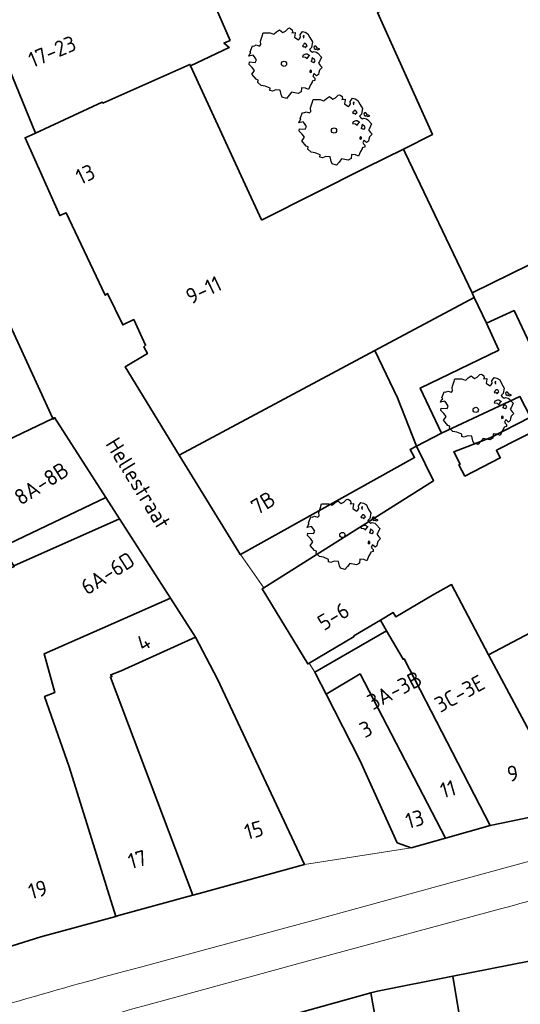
# Model space of a CAD drawing. Header units: metres. Extents: x 152391 to 157968, y 462336 to 467280.
# Tile 51 of 256: x 154923 to 154966, y 462891 to 462976. Entities that reach past the tile are written whole.
import ezdxf
from ezdxf.enums import TextEntityAlignment as Align

# ---------------------------------------------------------------- set-up
doc = ezdxf.new("R2010")
doc.units = ezdxf.units.M
doc.header["$LTSCALE"] = 0.75
doc.layers.get('0').update_dxf_attribs({"lineweight": 25})
for name, color, linetype, lineweight in [('B-GV-GR-BOOM-S', 252, 'Continuous', 25), ('B-WE-OG-BEBOUWING-GV', 6, 'Continuous', 35), ('B-WE-OG-BEBOUWING-T18', 1, 'Continuous', 18), ('B-WE-OG-TOPOGRAFIE-T18', 1, 'Continuous', 18), ('B-WE-VH-VERHARDING_STRAATBAKSTEEN-GV', 251, 'Continuous', 18)]:
    doc.layers.add(name, color=color, linetype=linetype, lineweight=lineweight)
doc.styles.add('NLCS-ISO-M750-T18', font='NLCS-ISO.ttf', dxfattribs={"height": 1.35})

# ---------------------------------------------------------------- blocks, each defined once
blk = doc.blocks.new('SGR-BOOM_50_100')
at = {"linetype": 'Continuous'}
for p, q in [((-1.869, 2.373), (-1.807, 2.665)), ((-1.807, 2.665), (-1.187, 2.665)), ((-1.187, 2.665), (-0.918, 2.548)), ((-0.918, 2.548), (-0.835, 2.577)), ((-0.835, 2.577), (-0.649, 2.752)), ((-0.649, 2.752), (-0.401, 2.928)), ((-0.401, 2.928), (-0.236, 2.811)), ((-0.236, 2.811), (-0.112, 2.694)), ((-0.112, 2.694), (0.116, 2.811)), ((0.116, 2.811), (0.364, 3.044)), ((0.364, 3.044), (0.467, 3.074)), ((0.467, 3.074), (0.591, 3.015)), ((0.591, 3.015), (0.695, 2.928)), ((0.715, 2.723), (0.674, 2.665)), ((0.674, 2.665), (0.943, 2.694)), ((0.695, 2.928), (0.715, 2.723)), ((0.964, 2.636), (0.902, 2.285)), ((0.943, 2.694), (0.964, 2.636)), ((1.398, 2.49), (1.584, 2.782)), ((1.584, 2.782), (1.811, 2.723)), ((1.811, 2.723), (2.059, 2.577)), ((2.059, 2.577), (2.225, 2.256)), ((-2.014, 1.935), (-1.972, 2.11)), ((-1.993, 1.643), (-2.014, 1.935)), ((-1.972, 2.11), (-1.869, 2.373)), ((0.902, 2.285), (1.005, 2.198)), ((1.005, 2.198), (1.232, 2.052)), ((1.232, 2.052), (1.336, 2.139)), ((1.336, 2.139), (1.418, 2.285)), ((1.418, 2.285), (1.398, 2.49)), ((1.729, 2.431), (1.646, 2.373)), ((1.646, 2.373), (1.687, 2.227)), ((1.729, 1.73), (1.667, 1.613)), ((1.687, 2.227), (1.708, 2.198)), ((1.708, 2.256), (1.729, 2.431)), ((1.832, 1.73), (1.729, 1.73)), ((1.915, 1.672), (1.832, 1.73)), ((2.225, 2.256), (2.452, 1.876)), ((2.452, 1.876), (2.349, 1.409)), ((-3.027, 0.65), (-2.944, 0.854)), ((-2.944, 0.854), (-2.841, 0.942)), ((-2.903, 1.029), (-2.717, 1.555)), ((-2.841, 0.942), (-2.903, 1.029)), ((-2.717, 1.555), (-2.593, 1.526)), ((-2.593, 1.526), (-2.386, 1.613)), ((-2.386, 1.613), (-2.096, 1.526)), ((-2.096, 1.526), (-1.993, 1.643)), ((1.667, 1.613), (1.584, 1.555)), ((1.584, 1.555), (1.646, 1.467)), ((1.646, 1.467), (1.749, 1.497)), ((1.749, 1.497), (1.832, 1.38)), ((1.832, 1.38), (1.915, 1.497)), ((1.997, 1.555), (1.915, 1.672)), ((1.915, 1.497), (1.997, 1.555)), ((2.349, 1.409), (2.183, 1.234)), ((2.183, 1.234), (2.266, 1.117)), ((2.266, 1.117), (2.452, 1)), ((2.452, 1), (2.556, 1.059)), ((2.618, 1.526), (2.556, 1.438)), ((2.556, 1.438), (2.597, 1.321)), ((2.556, 1.059), (2.783, 1)), ((2.597, 1.321), (2.721, 1.234)), ((2.742, 1.526), (2.618, 1.526)), ((2.721, 1.292), (2.907, 1.205)), ((2.721, 1.234), (2.742, 1.292)), ((2.886, 1.351), (2.742, 1.526)), ((2.783, 1), (2.907, 0.913)), ((3.072, 1.263), (2.886, 1.351)), ((2.907, 1.205), (3.072, 1.263)), ((2.907, 0.913), (3.217, 0.562)), ((-2.655, 0.737), (-3.027, 0.65)), ((-2.985, -0.051), (-2.965, 0.153)), ((-2.965, 0.153), (-2.469, 0.124)), ((-2.531, 0.591), (-2.655, 0.737)), ((-2.365, 0.329), (-2.531, 0.591)), ((-2.469, 0.124), (-2.365, 0.329)), ((1.646, 0.737), (1.584, 0.591)), ((1.584, 0.591), (1.832, 0.562)), ((1.873, 0.825), (1.646, 0.737)), ((1.832, 0.562), (1.977, 0.445)), ((1.977, 0.825), (1.873, 0.825)), ((2.163, 0.708), (1.977, 0.825)), ((1.977, 0.445), (2.142, 0.65)), ((2.142, 0.65), (2.204, 0.737)), ((2.39, 0.329), (2.328, 0.183)), ((2.549, 0.087), (2.328, 0.183)), ((2.411, 0.533), (2.39, 0.416)), ((2.39, 0.416), (2.39, 0.329)), ((2.535, 0.416), (2.411, 0.533)), ((2.618, 0.358), (2.535, 0.416)), ((2.549, 0.087), (2.68, 0.241)), ((2.68, 0.241), (2.618, 0.358)), ((3.052, 0.183), (2.969, 0.066)), ((2.969, 0.066), (3.135, -0.168)), ((3.217, 0.562), (3.052, 0.183)), ((-2.737, -0.314), (-2.985, -0.051)), ((-2.758, -0.898), (-2.655, -0.752)), ((-2.551, -0.577), (-2.737, -0.314)), ((-2.655, -0.752), (-2.551, -0.577)), ((2.287, -0.518), (2.204, -0.635)), ((2.204, -0.635), (2.225, -0.752)), ((2.245, -0.752), (2.37, -0.723)), ((2.37, -0.606), (2.287, -0.518)), ((2.37, -0.723), (2.37, -0.606)), ((2.597, -0.84), (2.473, -1.044)), ((2.804, -1.044), (2.597, -0.84)), ((2.99, -0.752), (2.948, -0.927)), ((3.052, -0.548), (2.99, -0.752)), ((3.279, -0.314), (3.052, -0.548)), ((3.135, -0.168), (3.279, -0.314)), ((-2.407, -1.336), (-2.758, -0.898)), ((-2.22, -1.394), (-2.407, -1.336)), ((-2.262, -1.599), (-2.22, -1.394)), ((-1.972, -1.862), (-2.262, -1.599)), ((2.411, -1.57), (2.287, -1.803)), ((2.432, -1.482), (2.411, -1.57)), ((2.638, -1.424), (2.432, -1.482)), ((2.473, -1.044), (2.535, -1.132)), ((2.535, -1.132), (2.659, -1.248)), ((2.659, -1.248), (2.638, -1.424)), ((2.948, -0.927), (2.804, -1.044)), ((-1.621, -1.92), (-1.972, -1.862)), ((-1.187, -2.095), (-1.621, -1.92)), ((-1.207, -2.3), (-1.187, -2.095)), ((-0.98, -2.358), (-1.207, -2.3)), ((-0.711, -2.241), (-0.98, -2.358)), ((-0.339, -2.271), (-0.711, -2.241)), ((-0.277, -2.533), (-0.339, -2.271)), ((-0.236, -2.65), (-0.277, -2.533)), ((0.633, -2.446), (0.447, -2.709)), ((1.212, -2.563), (0.633, -2.446)), ((1.48, -2.417), (1.212, -2.563)), ((1.501, -2.066), (1.48, -2.417)), ((1.832, -2.095), (1.501, -2.066)), ((2.101, -2.212), (1.832, -2.095)), ((2.287, -1.803), (2.101, -2.212)), ((-0.174, -2.855), (-0.236, -2.65)), ((0.199, -2.971), (-0.174, -2.855)), ((0.447, -2.709), (0.199, -2.971))]:
    blk.add_line(p, q, dxfattribs=at)
blk.add_circle((0, 0), 0.225, dxfattribs=at)

msp = doc.modelspace()

# ---------------------------------------------------------------- linework, layer by layer
at = {"layer": 'B-WE-OG-BEBOUWING-GV'}
for points in [[(154912.943, 462935.749), (154912.924, 462935.792), (154921.142, 462939.448), (154925.823, 462941.691), (154917.387, 462960.052), (154913.129, 462978.684), (154910.264, 462977.667), (154909.682, 462977.46), (154907.486, 462976.486), (154878.959, 462965.023), (154869.983, 462988.438), (154865.381, 462988.023), (154864.981, 462987)], [(154969.488, 462941.765), (154963.957, 462938.964), (154964.293, 462938.311), (154961.249, 462936.742), (154960.743, 462937.724), (154960.832, 462937.77), (154960.287, 462938.828), (154963.414, 462940.035), (154966.89, 462941.795), (154965.981, 462943.588), (154959.245, 462940.439), (154957.08, 462939.314), (154958.546, 462936.338), (154943.965, 462927.144), (154943.836, 462927.063), (154947.744, 462920.614), (154947.867, 462920.686), (154951.732, 462922.966), (154951.702, 462923.018), (154953.99, 462924.368), (154955.095, 462925.019), (154955.306, 462924.662), (154958.457, 462926.52), (154960.099, 462927.43), (154963.276, 462921.406), (154967.468, 462923.604)]]:
    msp.add_lwpolyline(points, dxfattribs=at)
for points in [[(154976.737, 462959.784), (154966.199, 462981.987), (154955.679, 462977.918), (154954.531, 462977.502), (154954.747, 462977.124), (154953.747, 462976.556), (154958.475, 462966.096), (154955.97, 462964.844), (154956.125, 462964.521), (154961.868, 462952.494)], [(154938.597, 462979.954), (154938.288, 462979.802), (154937.64, 462981.37), (154934.694, 462980.344), (154927.099, 462977.615), (154927.034, 462977.819), (154926.558, 462979.32), (154926.397, 462979.271), (154919.991, 462977.283), (154920.815, 462975.202), (154920.666, 462975.102), (154924.344, 462966.213), (154930.081, 462968.881), (154930.131, 462968.782), (154937.61, 462972.115), (154937.665, 462971.992), (154940.99, 462973.559), (154940.605, 462973.876), (154940.53, 462973.937), (154940.74, 462974.026), (154941.07, 462974.166), (154939.693, 462977.314), (154939.632, 462977.46)], [(154924.344, 462966.213), (154923.446, 462965.81), (154926.418, 462959.118), (154926.966, 462959.37), (154930.339, 462952.28), (154930.538, 462952.431), (154931.846, 462949.735), (154932.795, 462950.188), (154933.801, 462947.99), (154933.652, 462947.84), (154933.954, 462947.291), (154932.059, 462946.135), (154936.701, 462938.555), (154953.507, 462947.533), (154962.056, 462952.1), (154961.868, 462952.494), (154956.125, 462964.521), (154955.97, 462964.844), (154952.767, 462963.243), (154943.812, 462958.768), (154943.771, 462958.747), (154942.362, 462961.803), (154937.665, 462971.992), (154937.61, 462972.115), (154930.131, 462968.782), (154930.081, 462968.881)], [(154963.119, 462949.874), (154965.476, 462950.964), (154968.437, 462944.704), (154981.106, 462950.797), (154976.737, 462959.784), (154961.868, 462952.494), (154962.056, 462952.1)], [(154953.507, 462947.533), (154955.452, 462943.462), (154957.08, 462939.314), (154959.245, 462940.439), (154957.407, 462944.304), (154964.165, 462947.573), (154963.119, 462949.874), (154962.056, 462952.1)], [(154953.507, 462947.533), (154936.701, 462938.555), (154941.808, 462930.215), (154941.939, 462930), (154941.954, 462930.009), (154956.92, 462938.331), (154956.542, 462939.034), (154957.08, 462939.314), (154955.452, 462943.462)], [(154925.823, 462941.691), (154921.142, 462939.448), (154912.924, 462935.792), (154912.943, 462935.749), (154914.802, 462931.779), (154916.374, 462928.424), (154921.375, 462930.774), (154921.455, 462930.648), (154930.376, 462934.914), (154925.979, 462941.765), (154925.855, 462941.622)], [(154922.488, 462929.023), (154931.556, 462933.076), (154930.376, 462934.914), (154921.455, 462930.648)], [(154931.239, 462898.925), (154927.234, 462911.763), (154925.115, 462917.808), (154926.014, 462918.146), (154925.083, 462921.473), (154930.09, 462923.675), (154935.938, 462926.249), (154931.556, 462933.076), (154922.488, 462929.023), (154922.51, 462928.99), (154920.455, 462928.099), (154920.618, 462927.801), (154914.644, 462925.235), (154916.157, 462921.856), (154914.67, 462921.154), (154911.373, 462920.289), (154912.313, 462916.96), (154913.129, 462914.073), (154913.099, 462914.065), (154918.151, 462895.097), (154918.205, 462895.114), (154924.788, 462897.153)], [(154963.276, 462921.406), (154960.099, 462927.43), (154958.457, 462926.52), (154955.306, 462924.662), (154955.095, 462925.019), (154953.99, 462924.368), (154954.512, 462923.467), (154955.935, 462921.008), (154956.03, 462921.059), (154963.426, 462906.733), (154970.36, 462908.154)], [(154935.938, 462926.249), (154930.09, 462923.675), (154925.083, 462921.473), (154926.014, 462918.146), (154925.115, 462917.808), (154927.234, 462911.763), (154931.239, 462898.925), (154931.473, 462898.99), (154937.867, 462900.747), (154930.78, 462919.479), (154930.904, 462919.528), (154930.803, 462919.677), (154931.702, 462920.03), (154938.087, 462922.901)], [(154967.468, 462923.604), (154963.276, 462921.406), (154970.36, 462908.154), (154970.381, 462908.046), (154975.369, 462909.018)], [(154947.449, 462903.381), (154939.998, 462919.307), (154938.087, 462922.901), (154931.702, 462920.03), (154930.803, 462919.677), (154930.904, 462919.528), (154930.78, 462919.479), (154937.867, 462900.747), (154938.416, 462900.897)], [(154959.593, 462905.647), (154963.426, 462906.733), (154956.03, 462921.059), (154955.935, 462921.008), (154954.512, 462923.467), (154948.351, 462919.909), (154948.438, 462919.738), (154949.316, 462918.02), (154952.237, 462919.748)], [(154956.637, 462904.809), (154959.593, 462905.647), (154952.237, 462919.748), (154949.316, 462918.02), (154952.214, 462912.347), (154955.437, 462905.256)], [(154960.212, 462893.787), (154962.929, 462877.327), (154962.981, 462876.927), (154962.681, 462876.926), (154963.04, 462874.276), (154963.243, 462873.577), (154964.154, 462870.03), (154964.36, 462868.429), (154964.6, 462867.063), (154970.408, 462867.699), (154970.297, 462870.75), (154970.15, 462873.028), (154969.577, 462876.498), (154969.527, 462876.698), (154969.323, 462877.848), (154968.661, 462881.295), (154968.462, 462881.245), (154967.13, 462890.593), (154966.764, 462895.091)], [(154964.36, 462868.429), (154964.154, 462870.03), (154963.243, 462873.577), (154963.04, 462874.276), (154962.681, 462876.926), (154962.981, 462876.927), (154962.929, 462877.327), (154960.212, 462893.787), (154953.733, 462892.498), (154953.17, 462892.344), (154957.822, 462866.408), (154958.52, 462866.61), (154958.571, 462866.46), (154959.22, 462866.662), (154959.17, 462866.812), (154960.567, 462867.267), (154960.567, 462867.167), (154964.01, 462868.253)], [(154952.28, 462851.087), (154952.531, 462850.888), (154956.224, 462852.05), (154955.356, 462857.448), (154959.351, 462858.012), (154957.822, 462866.408), (154953.17, 462892.344), (154946.675, 462890.565), (154943.646, 462889.736), (154946.141, 462877.671), (154948.923, 462867.978)]]:
    msp.add_lwpolyline(points, close=True, dxfattribs=at)
at = {"layer": 'B-WE-VH-VERHARDING_STRAATBAKSTEEN-GV'}
for points in [[(154917.387, 462960.052), (154925.823, 462941.691), (154925.855, 462941.622), (154925.979, 462941.765), (154930.376, 462934.914), (154931.556, 462933.076), (154935.938, 462926.249), (154938.087, 462922.901), (154939.998, 462919.307), (154947.449, 462903.381), (154956.637, 462904.809), (154955.437, 462905.256), (154952.214, 462912.347), (154949.316, 462918.02), (154948.438, 462919.738), (154948.351, 462919.909), (154947.867, 462920.686), (154947.744, 462920.614), (154943.836, 462927.063), (154943.965, 462927.144), (154941.954, 462930.009), (154941.939, 462930), (154941.808, 462930.215), (154936.701, 462938.555), (154932.059, 462946.135), (154933.954, 462947.291), (154933.652, 462947.84), (154933.801, 462947.99), (154932.795, 462950.188), (154931.846, 462949.735), (154930.538, 462952.431), (154930.339, 462952.28), (154926.966, 462959.37), (154926.418, 462959.118), (154923.446, 462965.81), (154924.344, 462966.213), (154920.666, 462975.102)], [(154917.387, 462960.052), (154925.823, 462941.691), (154925.855, 462941.622), (154925.979, 462941.765), (154930.376, 462934.914), (154931.556, 462933.076), (154935.938, 462926.249), (154938.087, 462922.901), (154939.998, 462919.307), (154947.449, 462903.381), (154956.637, 462904.809), (154955.437, 462905.256), (154952.214, 462912.347), (154949.316, 462918.02), (154948.438, 462919.738), (154948.351, 462919.909), (154947.867, 462920.686), (154947.744, 462920.614), (154943.836, 462927.063), (154943.965, 462927.144), (154941.954, 462930.009), (154941.939, 462930), (154941.808, 462930.215), (154936.701, 462938.555), (154932.059, 462946.135), (154933.954, 462947.291), (154933.652, 462947.84), (154933.801, 462947.99), (154932.795, 462950.188), (154931.846, 462949.735), (154930.538, 462952.431), (154930.339, 462952.28), (154926.966, 462959.37), (154926.418, 462959.118), (154923.446, 462965.81), (154924.344, 462966.213), (154920.666, 462975.102)], [(154980.831, 462907.228), (154979.514, 462910.159), (154975.369, 462909.018), (154970.381, 462908.046), (154970.36, 462908.154), (154963.426, 462906.733), (154959.593, 462905.647), (154956.637, 462904.809), (154947.449, 462903.381), (154938.416, 462900.897), (154937.867, 462900.747), (154931.473, 462898.99), (154931.239, 462898.925), (154924.788, 462897.153), (154918.205, 462895.114), (154918.151, 462895.097)], [(154980.831, 462907.228), (154979.514, 462910.159), (154975.369, 462909.018), (154970.381, 462908.046), (154970.36, 462908.154), (154963.426, 462906.733), (154959.593, 462905.647), (154956.637, 462904.809), (154947.449, 462903.381), (154938.416, 462900.897), (154937.867, 462900.747), (154931.473, 462898.99), (154931.239, 462898.925), (154924.788, 462897.153), (154918.205, 462895.114), (154918.151, 462895.097)], [(154946.675, 462890.565), (154953.17, 462892.344), (154953.733, 462892.498), (154960.212, 462893.787), (154966.764, 462895.091), (154972.046, 462895.59), (154972.174, 462895.602), (154977.713, 462895.672), (154985.776, 462896.231), (154982.203, 462904.167)], [(154946.675, 462890.565), (154953.17, 462892.344), (154953.733, 462892.498), (154960.212, 462893.787), (154966.764, 462895.091), (154972.046, 462895.59), (154972.174, 462895.602), (154977.713, 462895.672), (154985.776, 462896.231), (154982.203, 462904.167)], [(154960.613, 462901.985), (154947.967, 462898.509), (154934.008, 462894.742)], [(154934.008, 462894.742), (154947.967, 462898.509), (154960.613, 462901.985)], [(154960.613, 462901.985), (154947.967, 462898.509), (154934.008, 462894.742)], [(154934.008, 462894.742), (154947.967, 462898.509), (154960.613, 462901.985)], [(154934.303, 462891.411), (154948.644, 462895.326), (154964.316, 462899.56)], [(154964.316, 462899.56), (154948.644, 462895.326), (154934.303, 462891.411)], [(154934.303, 462891.411), (154948.644, 462895.326), (154964.316, 462899.56)], [(154964.316, 462899.56), (154948.644, 462895.326), (154934.303, 462891.411)]]:
    msp.add_lwpolyline(points, dxfattribs=at)
for points in [[(154980.831, 462907.228, 0.007874), (154960.613, 462901.985)], [(154960.613, 462901.985, -0.007874), (154980.831, 462907.228)], [(154980.831, 462907.228, 0.007874), (154960.613, 462901.985)], [(154960.613, 462901.985, -0.007874), (154980.831, 462907.228)], [(154964.316, 462899.56, -0.010676), (154982.203, 462904.167)], [(154982.203, 462904.167, 0.010676), (154964.316, 462899.56)], [(154964.316, 462899.56, -0.010676), (154982.203, 462904.167)], [(154982.203, 462904.167, 0.010676), (154964.316, 462899.56)], [(154934.008, 462894.742, 0.012536), (154913.277, 462888.73)], [(154913.277, 462888.73, -0.012536), (154934.008, 462894.742)], [(154934.008, 462894.742, 0.012536), (154913.277, 462888.73)], [(154913.277, 462888.73, -0.012536), (154934.008, 462894.742)], [(154914.058, 462885.539, -0.007103), (154934.303, 462891.411)], [(154934.303, 462891.411, 0.007103), (154914.058, 462885.539)], [(154914.058, 462885.539, -0.007103), (154934.303, 462891.411)], [(154934.303, 462891.411, 0.007103), (154914.058, 462885.539)]]:
    msp.add_lwpolyline(points, format="xyb", dxfattribs=at)

# ---------------------------------------------------------------- block references
at = {"layer": 'B-GV-GR-BOOM-S', "transparency": 33554559}
for p in [(154945.704, 462972.165), (154950.002, 462966.434), (154962.181, 462942.435), (154950.719, 462931.689)]:
    msp.add_blockref('SGR-BOOM_50_100', p, dxfattribs=at)

# ---------------------------------------------------------------- texts
at = {"layer": 'B-WE-OG-BEBOUWING-T18', "style": 'NLCS-ISO-M750-T18'}
for s, rotation, p in [('17-23', 22.5, (154925.773, 462973.22)), ('13', 25.5, (154928.621, 462962.677)), ('9-11', 25.5, (154938.79, 462952.733)), ('8A-8B', 32.7, (154924.851, 462936.117)), ('7B', 31.5, (154943.906, 462934.448)), ('6A-6D', 32.7, (154930.539, 462928.392)), ('5-6', 31.2, (154949.945, 462924.7)), ('4', 32.7, (154933.615, 462922.463)), ('3A-3B', 27.5, (154955.21, 462918.352)), ('3C-3E', 28.7, (154960.798, 462918.068)), ('3', 27.1, (154952.74, 462915.02)), ('9', 11.4, (154965.364, 462911.203)), ('11', 15.8, (154959.796, 462909.862)), ('13', 15.7, (154956.937, 462907.278)), ('15', 15.4, (154943.109, 462906.336)), ('17', 15.3, (154933.093, 462903.815)), ('19', 15.4, (154924.537, 462901.232))]:
    msp.add_text(s, height=1.35, rotation=rotation, dxfattribs=at).set_placement(p, align=Align.MIDDLE)
at = {"layer": 'B-WE-OG-TOPOGRAFIE-T18', "style": 'NLCS-ISO-M750-T18'}
msp.add_text('Hellestraat', height=1.35, rotation=301.5, dxfattribs=at).set_placement((154933.175, 462936.132), align=Align.MIDDLE)

doc.saveas('drawing.dxf')
